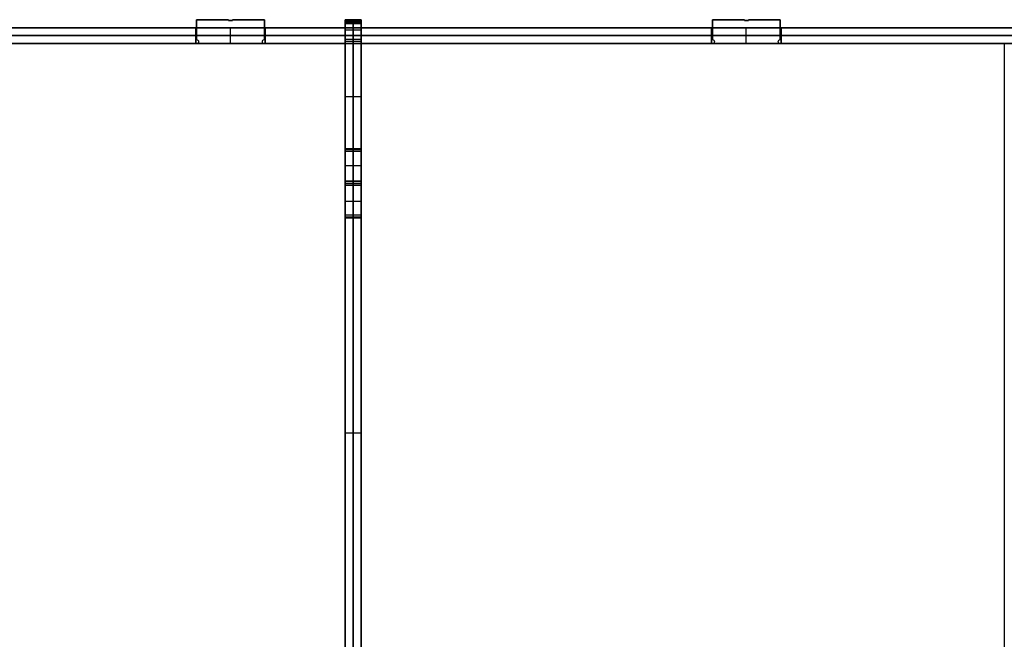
# Model space of a CAD drawing. Header units: millimetres. Extents: x -494 to 494, y -169 to 169.
# Tile 4 of 8: x -247 to 0, y 2 to 157. Entities that reach past the tile are written whole.
import ezdxf

# ---------------------------------------------------------------- set-up
doc = ezdxf.new("R2010")
doc.units = ezdxf.units.MM
doc.layers.add('Défaut', color=7, linetype='Continuous', true_color=0x000000)

msp = doc.modelspace()

# ---------------------------------------------------------------- linework, layer by layer
at = {"layer": 'Défaut'}
for p, q in [((-202.43, 157, 465.5), (-194.43, 157, 465.5)), ((-202.43, 152, 465.5), (-202.43, 157, 465.5)), ((-202.43, 157, 16.5), (-194.43, 157, 16.5)), ((-202.43, 152, 16.5), (-202.43, 157, 16.5)), ((-198.43, 157, 463.5), (-198.43, 157, 467.5)), ((-198.43, 157, 14.5), (-198.43, 157, 18.5)), ((-194.43, 157, 465.5), (-194.43, 156.8, 465.5)), ((-194.43, 157, 16.5), (-194.43, 156.8, 16.5)), ((-194.43, 156.9, 463.5), (-194.43, 156.9, 467.5)), ((-194.43, 156.9, 14.5), (-194.43, 156.9, 18.5)), ((-194.43, 156.8, 465.5), (-193.43, 156.8, 465.5)), ((-194.43, 156.8, 16.5), (-193.43, 156.8, 16.5)), ((-193.93, 156.8, 463.5), (-193.93, 156.8, 467.5)), ((-193.93, 156.8, 14.5), (-193.93, 156.8, 18.5)), ((-193.43, 157, 465.5), (-185.43, 157, 465.5)), ((-193.43, 156.8, 465.5), (-193.43, 157, 465.5)), ((-193.43, 157, 16.5), (-185.43, 157, 16.5)), ((-193.43, 156.8, 16.5), (-193.43, 157, 16.5)), ((-193.43, 156.9, 463.5), (-193.43, 156.9, 467.5)), ((-193.43, 156.9, 14.5), (-193.43, 156.9, 18.5)), ((-189.43, 157, 463.5), (-189.43, 157, 467.5)), ((-189.43, 157, 14.5), (-189.43, 157, 18.5)), ((-185.43, 157, 465.5), (-185.43, 152, 465.5)), ((-185.43, 157, 16.5), (-185.43, 152, 16.5)), ((-165.17, 157, 174), (-161.17, 157, 174)), ((-165.17, 157, 183), (-161.17, 157, 183)), ((-165.17, 157, 299), (-161.17, 157, 299)), ((-165.17, 157, 308), (-161.17, 157, 308)), ((-165.17, 156.75, 303), (-161.17, 156.75, 303)), ((-165.17, 156.75, 304), (-161.17, 156.75, 304)), ((-165.17, 156.5, 178), (-161.17, 156.5, 178)), ((-165.17, 156.5, 179), (-161.17, 156.5, 179)), ((-165.17, 156.5, 303.5), (-161.17, 156.5, 303.5)), ((-165.17, 156.01, 178.5), (-161.17, 156.01, 178.5)), ((-163.17, 157, 170), (-163.17, 152, 170)), ((-163.17, 157, 178), (-163.17, 157, 170)), ((-163.17, 156.01, 178), (-163.17, 157, 178)), ((-163.17, 157, 179), (-163.17, 156.01, 179)), ((-163.17, 157, 187), (-163.17, 157, 179)), ((-163.17, 152, 187), (-163.17, 157, 187)), ((-163.17, 157, 295), (-163.17, 152, 295)), ((-163.17, 157, 303), (-163.17, 157, 295)), ((-163.17, 156.5, 303), (-163.17, 157, 303)), ((-163.17, 157, 304), (-163.17, 156.5, 304)), ((-163.17, 157, 312), (-163.17, 157, 304)), ((-163.17, 152, 312), (-163.17, 157, 312)), ((-163.17, 156.5, 303), (-163.17, 156.5, 304)), ((-163.17, 156.01, 178), (-163.17, 156.01, 179)), ((-73.14, 157, 465.5), (-65.14, 157, 465.5)), ((-73.14, 152, 465.5), (-73.14, 157, 465.5)), ((-73.14, 157, 16.5), (-65.14, 157, 16.5)), ((-73.14, 152, 16.5), (-73.14, 157, 16.5)), ((-69.14, 157, 463.5), (-69.14, 157, 467.5)), ((-69.14, 157, 14.5), (-69.14, 157, 18.5)), ((-65.14, 157, 465.5), (-65.14, 156.8, 465.5)), ((-65.14, 157, 16.5), (-65.14, 156.8, 16.5)), ((-65.14, 156.9, 463.5), (-65.14, 156.9, 467.5)), ((-65.14, 156.9, 14.5), (-65.14, 156.9, 18.5)), ((-65.14, 156.8, 465.5), (-64.14, 156.8, 465.5)), ((-65.14, 156.8, 16.5), (-64.14, 156.8, 16.5)), ((-64.65, 156.8, 463.5), (-64.65, 156.8, 467.5)), ((-64.65, 156.8, 14.5), (-64.65, 156.8, 18.5)), ((-64.14, 157, 465.5), (-56.14, 157, 465.5)), ((-64.14, 156.8, 465.5), (-64.14, 157, 465.5)), ((-64.14, 157, 16.5), (-56.14, 157, 16.5)), ((-64.14, 156.8, 16.5), (-64.14, 157, 16.5)), ((-64.14, 156.9, 463.5), (-64.14, 156.9, 467.5)), ((-64.14, 156.9, 14.5), (-64.14, 156.9, 18.5)), ((-60.14, 157, 463.5), (-60.14, 157, 467.5)), ((-60.14, 157, 14.5), (-60.14, 157, 18.5)), ((-56.14, 157, 465.5), (-56.14, 152, 465.5)), ((-56.14, 157, 16.5), (-56.14, 152, 16.5)), ((-487.5, 155, 241), (487.5, 155, 241)), ((487.5, 153, 481.5), (-487.5, 153, 481.5)), ((-487.5, 153, 0.5), (487.5, 153, 0.5)), ((-202.63, 151, 16.5), (-202.63, 155, 16.5)), ((-202.63, 151, 465.5), (-202.63, 155, 465.5)), ((-202.63, 153, 14.5), (-185.23, 153, 14.5)), ((-202.63, 153, 18.5), (-202.63, 153, 14.5)), ((-185.23, 153, 18.5), (-202.63, 153, 18.5)), ((-185.23, 153, 467.5), (-202.63, 153, 467.5)), ((-202.63, 153, 463.5), (-185.23, 153, 463.5)), ((-202.63, 153, 467.5), (-202.63, 153, 463.5)), ((-202.43, 154.5, 463.5), (-202.43, 154.5, 467.5)), ((-202.43, 154.5, 14.5), (-202.43, 154.5, 18.5)), ((-193.93, 151, 14.5), (-193.93, 155, 14.5)), ((-193.93, 151, 18.5), (-193.93, 155, 18.5)), ((-193.93, 151, 467.5), (-193.93, 155, 467.5)), ((-193.93, 151, 463.5), (-193.93, 155, 463.5)), ((-185.43, 154.5, 463.5), (-185.43, 154.5, 467.5)), ((-185.43, 154.5, 14.5), (-185.43, 154.5, 18.5)), ((-185.23, 151, 16.5), (-185.23, 155, 16.5)), ((-185.23, 151, 465.5), (-185.23, 155, 465.5)), ((-185.23, 153, 14.5), (-185.23, 153, 18.5)), ((-185.23, 153, 463.5), (-185.23, 153, 467.5)), ((-165.17, 151, 303.5), (-165.17, 155, 303.5)), ((-165.17, 151, 178.5), (-165.17, 155, 178.5)), ((-165.17, 154.5, 170), (-161.17, 154.5, 170)), ((-165.17, 154.5, 187), (-161.17, 154.5, 187)), ((-165.17, 154.5, 295), (-161.17, 154.5, 295)), ((-165.17, 154.5, 312), (-161.17, 154.5, 312)), ((-165.17, 153, 312.2), (-161.17, 153, 312.2)), ((-165.17, 153, 294.8), (-165.17, 153, 312.2)), ((-161.17, 153, 294.8), (-165.17, 153, 294.8)), ((-165.17, 153, 187.2), (-161.17, 153, 187.2)), ((-165.17, 153, 169.8), (-165.17, 153, 187.2)), ((-161.17, 153, 169.8), (-165.17, 153, 169.8)), ((-163.17, 151, 312.2), (-163.17, 155, 312.2)), ((-163.17, 151, 294.8), (-163.17, 155, 294.8)), ((-163.17, 151, 187.2), (-163.17, 155, 187.2)), ((-163.17, 151, 169.8), (-163.17, 155, 169.8)), ((-161.17, 151, 303.5), (-161.17, 155, 303.5)), ((-161.17, 151, 178.5), (-161.17, 155, 178.5)), ((-161.17, 153, 312.2), (-161.17, 153, 294.8)), ((-161.17, 153, 187.2), (-161.17, 153, 169.8)), ((-73.35, 151, 16.5), (-73.35, 155, 16.5)), ((-73.35, 151, 465.5), (-73.35, 155, 465.5)), ((-73.35, 153, 14.5), (-55.95, 153, 14.5)), ((-73.35, 153, 18.5), (-73.35, 153, 14.5)), ((-55.95, 153, 18.5), (-73.35, 153, 18.5)), ((-55.95, 153, 467.5), (-73.35, 153, 467.5)), ((-73.35, 153, 463.5), (-55.95, 153, 463.5)), ((-73.35, 153, 467.5), (-73.35, 153, 463.5)), ((-73.14, 154.5, 463.5), (-73.14, 154.5, 467.5)), ((-73.14, 154.5, 14.5), (-73.14, 154.5, 18.5)), ((-64.65, 151, 14.5), (-64.65, 155, 14.5)), ((-64.65, 151, 18.5), (-64.65, 155, 18.5)), ((-64.65, 151, 467.5), (-64.65, 155, 467.5)), ((-64.65, 151, 463.5), (-64.65, 155, 463.5)), ((-56.14, 154.5, 463.5), (-56.14, 154.5, 467.5)), ((-56.14, 154.5, 14.5), (-56.14, 154.5, 18.5)), ((-55.95, 151, 16.5), (-55.95, 155, 16.5)), ((-55.95, 151, 465.5), (-55.95, 155, 465.5)), ((-55.95, 153, 14.5), (-55.95, 153, 18.5)), ((-55.95, 153, 463.5), (-55.95, 153, 467.5)), ((0, 155, 0.5), (0, 155, 481.5)), ((-487.5, 151, 241), (487.5, 151, 241)), ((-314.71, 151, 465.5), (-202.43, 151, 465.5)), ((-314.71, 151, 16.5), (-202.43, 151, 16.5)), ((-201.93, 151.5, 467.5), (-201.93, 151.5, 463.5)), ((-201.93, 151.5, 18.5), (-201.93, 151.5, 14.5)), ((-185.93, 151.5, 467.5), (-185.93, 151.5, 463.5)), ((-185.93, 151.5, 18.5), (-185.93, 151.5, 14.5)), ((-185.43, 151, 465.5), (-73.14, 151, 465.5)), ((-185.43, 151, 16.5), (-73.14, 151, 16.5)), ((-161.17, 151.5, 170.5), (-165.17, 151.5, 170.5)), ((-161.17, 151.5, 186.5), (-165.17, 151.5, 186.5)), ((-161.17, 151.5, 295.5), (-165.17, 151.5, 295.5)), ((-161.17, 151.5, 311.5), (-165.17, 151.5, 311.5)), ((-165.17, 151, 94.25), (-161.17, 151, 94.25)), ((-165.17, 151, 241), (-161.17, 151, 241)), ((-165.17, 151, 387.75), (-161.17, 151, 387.75)), ((-165.17, -149.5, 241.02), (-165.17, 151, 241.02)), ((-163.17, 151, 170), (-163.17, 151, 18.5)), ((-163.17, 151, 295), (-163.17, 151, 187)), ((-163.17, 151, 463.5), (-163.17, 151, 312)), ((-163.17, 124.5, 463.5), (-163.17, 151, 463.5)), ((-163.17, 151, 18.5), (-163.17, 124.5, 18.5)), ((-161.17, -149.5, 241.02), (-161.17, 151, 241.02)), ((-129.29, 151, 463.5), (-129.29, 151, 467.5)), ((-129.29, 151, 14.5), (-129.29, 151, 18.5)), ((-72.64, 151.5, 467.5), (-72.64, 151.5, 463.5)), ((-72.64, 151.5, 18.5), (-72.64, 151.5, 14.5)), ((-56.64, 151.5, 467.5), (-56.64, 151.5, 463.5)), ((-56.64, 151.5, 18.5), (-56.64, 151.5, 14.5)), ((-56.14, 151, 465.5), (56.14, 151, 465.5)), ((-56.14, 151, 16.5), (56.14, 151, 16.5)), ((0, 151, 467.5), (0, -169, 467.5)), ((0, 151, 463.5), (0, -169, 463.5)), ((0, 151, 463.5), (0, 151, 467.5)), ((0, 151, 0.5), (0, 151, 481.5)), ((0, 151, 18.5), (0, -169, 18.5)), ((0, 151, 14.5), (0, -169, 14.5)), ((0, 151, 14.5), (0, 151, 18.5)), ((-165.17, 137.75, 463.5), (-161.17, 137.75, 463.5)), ((-165.17, 137.75, 18.5), (-161.17, 137.75, 18.5)), ((-165.17, 107.3, 465.5), (-165.17, 124.7, 465.5)), ((-165.17, 124.7, 465.5), (-161.17, 124.7, 465.5)), ((-165.17, 107.3, 16.5), (-165.17, 124.7, 16.5)), ((-165.17, 124.7, 16.5), (-161.17, 124.7, 16.5)), ((-165.17, 124.5, 467), (-161.17, 124.5, 467)), ((-165.17, 124.5, 15), (-161.17, 124.5, 15)), ((-161.17, 124, 18), (-165.17, 124, 18)), ((-161.17, 124, 464), (-165.17, 124, 464)), ((-163.17, 124.7, 463.5), (-163.17, 124.7, 467.5)), ((-163.17, 124.7, 14.5), (-163.17, 124.7, 18.5)), ((-163.17, 124.5, 469.5), (-163.17, 124.5, 464.5)), ((-163.17, 116.5, 469.5), (-163.17, 124.5, 469.5)), ((-163.17, 124.5, 12.5), (-163.17, 116.5, 12.5)), ((-163.17, 124.5, 17.5), (-163.17, 124.5, 12.5)), ((-161.17, 124.7, 465.5), (-161.17, 107.3, 465.5)), ((-161.17, 124.7, 16.5), (-161.17, 107.3, 16.5)), ((-165.17, 120.5, 469.5), (-161.17, 120.5, 469.5)), ((-165.17, 120.5, 12.5), (-161.17, 120.5, 12.5)), ((-161.17, 116.5, 469.4), (-165.17, 116.5, 469.4)), ((-165.17, 116.5, 12.6), (-161.17, 116.5, 12.6)), ((-165.17, 116, 463.5), (-165.17, 116, 467.5)), ((-165.17, 116, 469.3), (-161.17, 116, 469.3)), ((-165.17, 116, 12.7), (-161.17, 116, 12.7)), ((-165.17, 116, 14.5), (-165.17, 116, 18.5)), ((-163.17, 116.5, 469.3), (-163.17, 116.5, 469.5)), ((-163.17, 115.5, 469.3), (-163.17, 116.5, 469.3)), ((-163.17, 116.5, 12.7), (-163.17, 115.5, 12.7)), ((-163.17, 116.5, 12.5), (-163.17, 116.5, 12.7)), ((-161.17, 116, 463.5), (-161.17, 116, 467.5)), ((-161.17, 116, 14.5), (-161.17, 116, 18.5)), ((-165.17, 115.5, 469.4), (-161.17, 115.5, 469.4)), ((-165.17, 115.5, 12.6), (-161.17, 115.5, 12.6)), ((-163.17, 115.5, 469.3), (-163.17, 115.5, 469.5)), ((-163.17, 107.5, 469.5), (-163.17, 115.5, 469.5)), ((-163.17, 115.5, 12.5), (-163.17, 107.5, 12.5)), ((-163.17, 115.5, 12.5), (-163.17, 115.5, 12.7)), ((-165.17, 111.5, 469.5), (-161.17, 111.5, 469.5)), ((-165.17, 111.5, 12.5), (-161.17, 111.5, 12.5)), ((-161.17, 108, 464), (-165.17, 108, 464)), ((-161.17, 108, 18), (-165.17, 108, 18)), ((-165.17, 107.5, 467), (-161.17, 107.5, 467)), ((-165.17, 107.5, 15), (-161.17, 107.5, 15)), ((-161.17, 107.3, 465.5), (-165.17, 107.3, 465.5)), ((-161.17, 107.3, 16.5), (-165.17, 107.3, 16.5)), ((-163.17, 107.5, 464.5), (-163.17, 107.5, 469.5)), ((-163.17, -0.5, 463.5), (-163.17, 107.5, 463.5)), ((-163.17, 107.5, 18.5), (-163.17, -0.5, 18.5)), ((-163.17, 107.5, 12.5), (-163.17, 107.5, 17.5)), ((-163.17, 107.3, 463.5), (-163.17, 107.3, 467.5)), ((-163.17, 107.3, 14.5), (-163.17, 107.3, 18.5)), ((-165.17, 53.5, 463.5), (-161.17, 53.5, 463.5)), ((-165.17, 53.5, 18.5), (-161.17, 53.5, 18.5)), ((-165.17, 3.75, 18.5), (-165.17, 3.75, 463.5)), ((-161.17, 3.75, 18.5), (-161.17, 3.75, 463.5))]:
    msp.add_line(p, q, dxfattribs=at)
at = {"layer": 'Défaut', "extrusion": (0, 0, -1)}
for centre, start, end in [((202.43, 151.5, -463.5), 90, 270), ((202.43, 151.5, -467.5), 90, 270), ((202.43, 151.5, -465.5), 90, 270), ((202.43, 151.5, -14.5), 90, 270), ((202.43, 151.5, -18.5), 90, 270), ((202.43, 151.5, -16.5), 90, 270), ((185.43, 151.5, -463.5), 270, 90), ((185.43, 151.5, -467.5), 270, 90), ((185.43, 151.5, -465.5), 270, 90), ((185.43, 151.5, -14.5), 270, 90), ((185.43, 151.5, -18.5), 270, 90), ((185.43, 151.5, -16.5), 270, 90), ((73.14, 151.5, -463.5), 90, 270), ((73.14, 151.5, -467.5), 90, 270), ((73.14, 151.5, -465.5), 90, 270), ((73.14, 151.5, -14.5), 90, 270), ((73.14, 151.5, -18.5), 90, 270), ((73.14, 151.5, -16.5), 90, 270), ((56.14, 151.5, -463.5), 270, 90), ((56.14, 151.5, -467.5), 270, 90), ((56.14, 151.5, -465.5), 270, 90), ((56.14, 151.5, -14.5), 270, 90), ((56.14, 151.5, -18.5), 270, 90), ((56.14, 151.5, -16.5), 270, 90)]:
    msp.add_arc(centre, 0.5, start, end, dxfattribs=at)
at = {"layer": 'Défaut', "extrusion": (1, 0, 0)}
for centre, start, end in [((151.5, 170, -165.17), 0, 180), ((151.5, 187, -165.17), 180, 0), ((151.5, 295, -165.17), 0, 180), ((151.5, 312, -165.17), 180, 0), ((124.5, 18, -165.17), 90, 270), ((124.5, 464, -165.17), 90, 270), ((107.5, 464, -165.17), 270, 90), ((107.5, 18, -165.17), 270, 90)]:
    msp.add_arc(centre, 0.5, start, end, dxfattribs=at)
at = {"layer": 'Défaut', "extrusion": (-1, 0, 0)}
for centre, start, end in [((-151.5, 170, 163.17), 0, 180), ((-151.5, 187, 163.17), 180, 0), ((-151.5, 295, 163.17), 0, 180), ((-151.5, 312, 163.17), 180, 0), ((-151.5, 170, 161.17), 0, 180), ((-151.5, 187, 161.17), 180, 0), ((-151.5, 295, 161.17), 0, 180), ((-151.5, 312, 161.17), 180, 0), ((-124.5, 18, 163.17), 270, 90), ((-124.5, 464, 163.17), 270, 90), ((-124.5, 18, 161.17), 270, 90), ((-124.5, 464, 161.17), 270, 90), ((-107.5, 464, 163.17), 90, 270), ((-107.5, 18, 163.17), 90, 270), ((-107.5, 464, 161.17), 90, 270), ((-107.5, 18, 161.17), 90, 270)]:
    msp.add_arc(centre, 0.5, start, end, dxfattribs=at)
at = {"layer": 'Défaut'}
for points in [[(-194.43, 157, 467.5), (-198.43, 157, 467.5), (-202.43, 157, 467.5)], [(-202.43, 157, 467.5), (-202.43, 154.5, 467.5), (-202.43, 152, 467.5)], [(-202.43, 157, 463.5), (-202.43, 154.5, 463.5), (-202.43, 152, 463.5)], [(-194.43, 157, 463.5), (-198.43, 157, 463.5), (-202.43, 157, 463.5)], [(-202.43, 157, 467.5), (-202.43, 157, 465.5), (-202.43, 157, 463.5)], [(-194.43, 157, 18.5), (-198.43, 157, 18.5), (-202.43, 157, 18.5)], [(-202.43, 157, 18.5), (-202.43, 154.5, 18.5), (-202.43, 152, 18.5)], [(-202.43, 157, 14.5), (-202.43, 154.5, 14.5), (-202.43, 152, 14.5)], [(-194.43, 157, 14.5), (-198.43, 157, 14.5), (-202.43, 157, 14.5)], [(-202.43, 157, 18.5), (-202.43, 157, 16.5), (-202.43, 157, 14.5)], [(-194.43, 156.8, 467.5), (-194.43, 156.9, 467.5), (-194.43, 157, 467.5)], [(-194.43, 156.8, 463.5), (-194.43, 156.9, 463.5), (-194.43, 157, 463.5)], [(-194.43, 157, 467.5), (-194.43, 157, 465.5), (-194.43, 157, 463.5)], [(-194.43, 156.8, 18.5), (-194.43, 156.9, 18.5), (-194.43, 157, 18.5)], [(-194.43, 156.8, 14.5), (-194.43, 156.9, 14.5), (-194.43, 157, 14.5)], [(-194.43, 157, 18.5), (-194.43, 157, 16.5), (-194.43, 157, 14.5)], [(-193.43, 156.8, 467.5), (-193.93, 156.8, 467.5), (-194.43, 156.8, 467.5)], [(-193.43, 156.8, 463.5), (-193.93, 156.8, 463.5), (-194.43, 156.8, 463.5)], [(-194.43, 156.8, 467.5), (-194.43, 156.8, 465.5), (-194.43, 156.8, 463.5)], [(-193.43, 156.8, 18.5), (-193.93, 156.8, 18.5), (-194.43, 156.8, 18.5)], [(-193.43, 156.8, 14.5), (-193.93, 156.8, 14.5), (-194.43, 156.8, 14.5)], [(-194.43, 156.8, 18.5), (-194.43, 156.8, 16.5), (-194.43, 156.8, 14.5)], [(-185.43, 157, 467.5), (-189.43, 157, 467.5), (-193.43, 157, 467.5)], [(-193.43, 157, 467.5), (-193.43, 156.9, 467.5), (-193.43, 156.8, 467.5)], [(-193.43, 157, 463.5), (-193.43, 156.9, 463.5), (-193.43, 156.8, 463.5)], [(-185.43, 157, 463.5), (-189.43, 157, 463.5), (-193.43, 157, 463.5)], [(-193.43, 157, 467.5), (-193.43, 157, 465.5), (-193.43, 157, 463.5)], [(-185.43, 157, 18.5), (-189.43, 157, 18.5), (-193.43, 157, 18.5)], [(-193.43, 157, 18.5), (-193.43, 156.9, 18.5), (-193.43, 156.8, 18.5)], [(-193.43, 157, 14.5), (-193.43, 156.9, 14.5), (-193.43, 156.8, 14.5)], [(-185.43, 157, 14.5), (-189.43, 157, 14.5), (-193.43, 157, 14.5)], [(-193.43, 157, 18.5), (-193.43, 157, 16.5), (-193.43, 157, 14.5)], [(-193.43, 156.8, 467.5), (-193.43, 156.8, 465.5), (-193.43, 156.8, 463.5)], [(-193.43, 156.8, 18.5), (-193.43, 156.8, 16.5), (-193.43, 156.8, 14.5)], [(-185.43, 152, 467.5), (-185.43, 154.5, 467.5), (-185.43, 157, 467.5)], [(-185.43, 152, 463.5), (-185.43, 154.5, 463.5), (-185.43, 157, 463.5)], [(-185.43, 157, 467.5), (-185.43, 157, 465.5), (-185.43, 157, 463.5)], [(-185.43, 152, 18.5), (-185.43, 154.5, 18.5), (-185.43, 157, 18.5)], [(-185.43, 152, 14.5), (-185.43, 154.5, 14.5), (-185.43, 157, 14.5)], [(-185.43, 157, 18.5), (-185.43, 157, 16.5), (-185.43, 157, 14.5)], [(-165.17, 157, 170), (-165.17, 154.5, 170), (-165.17, 152, 170)], [(-161.17, 157, 170), (-163.17, 157, 170), (-165.17, 157, 170)], [(-165.17, 157, 178), (-165.17, 157, 174), (-165.17, 157, 170)], [(-161.17, 157, 178), (-163.17, 157, 178), (-165.17, 157, 178)], [(-165.17, 156.01, 178), (-165.17, 156.5, 178), (-165.17, 157, 178)], [(-165.17, 157, 179), (-165.17, 156.5, 179), (-165.17, 156.01, 179)], [(-161.17, 157, 179), (-163.17, 157, 179), (-165.17, 157, 179)], [(-165.17, 157, 187), (-165.17, 157, 183), (-165.17, 157, 179)], [(-161.17, 157, 187), (-163.17, 157, 187), (-165.17, 157, 187)], [(-165.17, 152, 187), (-165.17, 154.5, 187), (-165.17, 157, 187)], [(-165.17, 157, 295), (-165.17, 154.5, 295), (-165.17, 152, 295)], [(-161.17, 157, 295), (-163.17, 157, 295), (-165.17, 157, 295)], [(-165.17, 157, 303), (-165.17, 157, 299), (-165.17, 157, 295)], [(-161.17, 157, 303), (-163.17, 157, 303), (-165.17, 157, 303)], [(-165.17, 156.5, 303), (-165.17, 156.75, 303), (-165.17, 157, 303)], [(-165.17, 157, 304), (-165.17, 156.75, 304), (-165.17, 156.5, 304)], [(-161.17, 157, 304), (-163.17, 157, 304), (-165.17, 157, 304)], [(-165.17, 157, 312), (-165.17, 157, 308), (-165.17, 157, 304)], [(-161.17, 157, 312), (-163.17, 157, 312), (-165.17, 157, 312)], [(-165.17, 152, 312), (-165.17, 154.5, 312), (-165.17, 157, 312)], [(-161.17, 156.5, 303), (-163.17, 156.5, 303), (-165.17, 156.5, 303)], [(-165.17, 156.5, 304), (-165.17, 156.5, 303.5), (-165.17, 156.5, 303)], [(-161.17, 156.5, 304), (-163.17, 156.5, 304), (-165.17, 156.5, 304)], [(-161.17, 156.01, 178), (-163.17, 156.01, 178), (-165.17, 156.01, 178)], [(-165.17, 156.01, 179), (-165.17, 156.01, 178.5), (-165.17, 156.01, 178)], [(-161.17, 156.01, 179), (-163.17, 156.01, 179), (-165.17, 156.01, 179)], [(-161.17, 152, 170), (-161.17, 154.5, 170), (-161.17, 157, 170)], [(-161.17, 157, 170), (-161.17, 157, 174), (-161.17, 157, 178)], [(-161.17, 157, 178), (-161.17, 156.5, 178), (-161.17, 156.01, 178)], [(-161.17, 156.01, 179), (-161.17, 156.5, 179), (-161.17, 157, 179)], [(-161.17, 157, 179), (-161.17, 157, 183), (-161.17, 157, 187)], [(-161.17, 157, 187), (-161.17, 154.5, 187), (-161.17, 152, 187)], [(-161.17, 152, 295), (-161.17, 154.5, 295), (-161.17, 157, 295)], [(-161.17, 157, 295), (-161.17, 157, 299), (-161.17, 157, 303)], [(-161.17, 157, 303), (-161.17, 156.75, 303), (-161.17, 156.5, 303)], [(-161.17, 156.5, 304), (-161.17, 156.75, 304), (-161.17, 157, 304)], [(-161.17, 157, 304), (-161.17, 157, 308), (-161.17, 157, 312)], [(-161.17, 157, 312), (-161.17, 154.5, 312), (-161.17, 152, 312)], [(-161.17, 156.5, 303), (-161.17, 156.5, 303.5), (-161.17, 156.5, 304)], [(-161.17, 156.01, 178), (-161.17, 156.01, 178.5), (-161.17, 156.01, 179)], [(-65.14, 157, 467.5), (-69.14, 157, 467.5), (-73.14, 157, 467.5)], [(-73.14, 157, 467.5), (-73.14, 154.5, 467.5), (-73.14, 152, 467.5)], [(-73.14, 157, 463.5), (-73.14, 154.5, 463.5), (-73.14, 152, 463.5)], [(-65.14, 157, 463.5), (-69.14, 157, 463.5), (-73.14, 157, 463.5)], [(-73.14, 157, 467.5), (-73.14, 157, 465.5), (-73.14, 157, 463.5)], [(-65.14, 157, 18.5), (-69.14, 157, 18.5), (-73.14, 157, 18.5)], [(-73.14, 157, 18.5), (-73.14, 154.5, 18.5), (-73.14, 152, 18.5)], [(-73.14, 157, 14.5), (-73.14, 154.5, 14.5), (-73.14, 152, 14.5)], [(-65.14, 157, 14.5), (-69.14, 157, 14.5), (-73.14, 157, 14.5)], [(-73.14, 157, 18.5), (-73.14, 157, 16.5), (-73.14, 157, 14.5)], [(-65.14, 156.8, 467.5), (-65.14, 156.9, 467.5), (-65.14, 157, 467.5)], [(-65.14, 156.8, 463.5), (-65.14, 156.9, 463.5), (-65.14, 157, 463.5)], [(-65.14, 157, 467.5), (-65.14, 157, 465.5), (-65.14, 157, 463.5)], [(-65.14, 156.8, 18.5), (-65.14, 156.9, 18.5), (-65.14, 157, 18.5)], [(-65.14, 156.8, 14.5), (-65.14, 156.9, 14.5), (-65.14, 157, 14.5)], [(-65.14, 157, 18.5), (-65.14, 157, 16.5), (-65.14, 157, 14.5)], [(-64.14, 156.8, 467.5), (-64.65, 156.8, 467.5), (-65.14, 156.8, 467.5)], [(-64.14, 156.8, 463.5), (-64.65, 156.8, 463.5), (-65.14, 156.8, 463.5)], [(-65.14, 156.8, 467.5), (-65.14, 156.8, 465.5), (-65.14, 156.8, 463.5)], [(-64.14, 156.8, 18.5), (-64.65, 156.8, 18.5), (-65.14, 156.8, 18.5)], [(-64.14, 156.8, 14.5), (-64.65, 156.8, 14.5), (-65.14, 156.8, 14.5)], [(-65.14, 156.8, 18.5), (-65.14, 156.8, 16.5), (-65.14, 156.8, 14.5)], [(-56.14, 157, 467.5), (-60.14, 157, 467.5), (-64.14, 157, 467.5)], [(-64.14, 157, 467.5), (-64.14, 156.9, 467.5), (-64.14, 156.8, 467.5)], [(-64.14, 157, 463.5), (-64.14, 156.9, 463.5), (-64.14, 156.8, 463.5)], [(-56.14, 157, 463.5), (-60.14, 157, 463.5), (-64.14, 157, 463.5)], [(-64.14, 157, 467.5), (-64.14, 157, 465.5), (-64.14, 157, 463.5)], [(-56.14, 157, 18.5), (-60.14, 157, 18.5), (-64.14, 157, 18.5)], [(-64.14, 157, 18.5), (-64.14, 156.9, 18.5), (-64.14, 156.8, 18.5)], [(-64.14, 157, 14.5), (-64.14, 156.9, 14.5), (-64.14, 156.8, 14.5)], [(-56.14, 157, 14.5), (-60.14, 157, 14.5), (-64.14, 157, 14.5)], [(-64.14, 157, 18.5), (-64.14, 157, 16.5), (-64.14, 157, 14.5)], [(-64.14, 156.8, 467.5), (-64.14, 156.8, 465.5), (-64.14, 156.8, 463.5)], [(-64.14, 156.8, 18.5), (-64.14, 156.8, 16.5), (-64.14, 156.8, 14.5)], [(-56.14, 152, 467.5), (-56.14, 154.5, 467.5), (-56.14, 157, 467.5)], [(-56.14, 152, 463.5), (-56.14, 154.5, 463.5), (-56.14, 157, 463.5)], [(-56.14, 157, 467.5), (-56.14, 157, 465.5), (-56.14, 157, 463.5)], [(-56.14, 152, 18.5), (-56.14, 154.5, 18.5), (-56.14, 157, 18.5)], [(-56.14, 152, 14.5), (-56.14, 154.5, 14.5), (-56.14, 157, 14.5)], [(-56.14, 157, 18.5), (-56.14, 157, 16.5), (-56.14, 157, 14.5)], [(-487.5, 155, 481.5), (0, 155, 481.5), (487.5, 155, 481.5)], [(487.5, 155, 0.5), (0, 155, 0.5), (-487.5, 155, 0.5)], [(-202.63, 155, 14.5), (-193.93, 155, 14.5), (-185.23, 155, 14.5)], [(-185.23, 155, 18.5), (-193.93, 155, 18.5), (-202.63, 155, 18.5)], [(-202.63, 155, 18.5), (-202.63, 155, 16.5), (-202.63, 155, 14.5)], [(-185.23, 155, 467.5), (-193.93, 155, 467.5), (-202.63, 155, 467.5)], [(-202.63, 155, 467.5), (-202.63, 155, 465.5), (-202.63, 155, 463.5)], [(-202.63, 155, 463.5), (-193.93, 155, 463.5), (-185.23, 155, 463.5)], [(-202.63, 155, 14.5), (-202.63, 153, 14.5), (-202.63, 151, 14.5)], [(-202.63, 155, 18.5), (-202.63, 153, 18.5), (-202.63, 151, 18.5)], [(-202.63, 151, 467.5), (-202.63, 153, 467.5), (-202.63, 155, 467.5)], [(-202.63, 155, 463.5), (-202.63, 153, 463.5), (-202.63, 151, 463.5)], [(-185.23, 155, 14.5), (-185.23, 155, 16.5), (-185.23, 155, 18.5)], [(-185.23, 155, 463.5), (-185.23, 155, 465.5), (-185.23, 155, 467.5)], [(-185.23, 151, 18.5), (-185.23, 153, 18.5), (-185.23, 155, 18.5)], [(-185.23, 155, 14.5), (-185.23, 153, 14.5), (-185.23, 151, 14.5)], [(-185.23, 155, 467.5), (-185.23, 153, 467.5), (-185.23, 151, 467.5)], [(-185.23, 155, 463.5), (-185.23, 153, 463.5), (-185.23, 151, 463.5)], [(-161.17, 155, 187.2), (-163.17, 155, 187.2), (-165.17, 155, 187.2)], [(-165.17, 155, 187.2), (-165.17, 155, 178.5), (-165.17, 155, 169.8)], [(-165.17, 155, 169.8), (-163.17, 155, 169.8), (-161.17, 155, 169.8)], [(-161.17, 155, 312.2), (-163.17, 155, 312.2), (-165.17, 155, 312.2)], [(-165.17, 155, 312.2), (-165.17, 155, 303.5), (-165.17, 155, 294.8)], [(-165.17, 155, 294.8), (-163.17, 155, 294.8), (-161.17, 155, 294.8)], [(-165.17, 155, 312.2), (-165.17, 153, 312.2), (-165.17, 151, 312.2)], [(-165.17, 155, 294.8), (-165.17, 153, 294.8), (-165.17, 151, 294.8)], [(-165.17, 155, 187.2), (-165.17, 153, 187.2), (-165.17, 151, 187.2)], [(-165.17, 155, 169.8), (-165.17, 153, 169.8), (-165.17, 151, 169.8)], [(-161.17, 155, 169.8), (-161.17, 155, 178.5), (-161.17, 155, 187.2)], [(-161.17, 155, 294.8), (-161.17, 155, 303.5), (-161.17, 155, 312.2)], [(-161.17, 151, 294.8), (-161.17, 153, 294.8), (-161.17, 155, 294.8)], [(-161.17, 155, 312.2), (-161.17, 153, 312.2), (-161.17, 151, 312.2)], [(-161.17, 151, 169.8), (-161.17, 153, 169.8), (-161.17, 155, 169.8)], [(-161.17, 155, 187.2), (-161.17, 153, 187.2), (-161.17, 151, 187.2)], [(-73.35, 155, 14.5), (-64.65, 155, 14.5), (-55.95, 155, 14.5)], [(-55.95, 155, 18.5), (-64.65, 155, 18.5), (-73.35, 155, 18.5)], [(-73.35, 155, 18.5), (-73.35, 155, 16.5), (-73.35, 155, 14.5)], [(-55.95, 155, 467.5), (-64.65, 155, 467.5), (-73.35, 155, 467.5)], [(-73.35, 155, 467.5), (-73.35, 155, 465.5), (-73.35, 155, 463.5)], [(-73.35, 155, 463.5), (-64.65, 155, 463.5), (-55.95, 155, 463.5)], [(-73.35, 155, 14.5), (-73.35, 153, 14.5), (-73.35, 151, 14.5)], [(-73.35, 155, 18.5), (-73.35, 153, 18.5), (-73.35, 151, 18.5)], [(-73.35, 151, 467.5), (-73.35, 153, 467.5), (-73.35, 155, 467.5)], [(-73.35, 155, 463.5), (-73.35, 153, 463.5), (-73.35, 151, 463.5)], [(-55.95, 155, 14.5), (-55.95, 155, 16.5), (-55.95, 155, 18.5)], [(-55.95, 155, 463.5), (-55.95, 155, 465.5), (-55.95, 155, 467.5)], [(-55.95, 151, 18.5), (-55.95, 153, 18.5), (-55.95, 155, 18.5)], [(-55.95, 155, 14.5), (-55.95, 153, 14.5), (-55.95, 151, 14.5)], [(-55.95, 155, 467.5), (-55.95, 153, 467.5), (-55.95, 151, 467.5)], [(-55.95, 155, 463.5), (-55.95, 153, 463.5), (-55.95, 151, 463.5)], [(487.5, 151, 0.5), (0, 151, 0.5), (-487.5, 151, 0.5)], [(-487.5, 151, 481.5), (0, 151, 481.5), (487.5, 151, 481.5)], [(-202.43, 151, 467.5), (-258.57, 151, 467.5), (-314.71, 151, 467.5)], [(-202.43, 151, 463.5), (-258.57, 151, 463.5), (-314.71, 151, 463.5)], [(-202.43, 151, 18.5), (-258.57, 151, 18.5), (-314.71, 151, 18.5)], [(-202.43, 151, 14.5), (-258.57, 151, 14.5), (-314.71, 151, 14.5)], [(-202.63, 151, 14.5), (-193.93, 151, 14.5), (-185.23, 151, 14.5)], [(-202.63, 151, 18.5), (-202.63, 151, 16.5), (-202.63, 151, 14.5)], [(-185.23, 151, 18.5), (-193.93, 151, 18.5), (-202.63, 151, 18.5)], [(-185.23, 151, 467.5), (-193.93, 151, 467.5), (-202.63, 151, 467.5)], [(-202.63, 151, 463.5), (-193.93, 151, 463.5), (-185.23, 151, 463.5)], [(-202.63, 151, 467.5), (-202.63, 151, 465.5), (-202.63, 151, 463.5)], [(-202.43, 152, 467.5), (-202.43, 152, 465.5), (-202.43, 152, 463.5)], [(-202.43, 152, 18.5), (-202.43, 152, 16.5), (-202.43, 152, 14.5)], [(-202.43, 151, 467.5), (-202.43, 151, 465.5), (-202.43, 151, 463.5)], [(-202.43, 151, 18.5), (-202.43, 151, 16.5), (-202.43, 151, 14.5)], [(-185.43, 152, 467.5), (-185.43, 152, 465.5), (-185.43, 152, 463.5)], [(-185.43, 152, 18.5), (-185.43, 152, 16.5), (-185.43, 152, 14.5)], [(-73.14, 151, 467.5), (-129.29, 151, 467.5), (-185.43, 151, 467.5)], [(-73.14, 151, 463.5), (-129.29, 151, 463.5), (-185.43, 151, 463.5)], [(-185.43, 151, 467.5), (-185.43, 151, 465.5), (-185.43, 151, 463.5)], [(-73.14, 151, 18.5), (-129.29, 151, 18.5), (-185.43, 151, 18.5)], [(-73.14, 151, 14.5), (-129.29, 151, 14.5), (-185.43, 151, 14.5)], [(-185.43, 151, 18.5), (-185.43, 151, 16.5), (-185.43, 151, 14.5)], [(-185.23, 151, 14.5), (-185.23, 151, 16.5), (-185.23, 151, 18.5)], [(-185.23, 151, 463.5), (-185.23, 151, 465.5), (-185.23, 151, 467.5)], [(-161.17, 152, 170), (-163.17, 152, 170), (-165.17, 152, 170)], [(-161.17, 152, 187), (-163.17, 152, 187), (-165.17, 152, 187)], [(-161.17, 152, 295), (-163.17, 152, 295), (-165.17, 152, 295)], [(-161.17, 152, 312), (-163.17, 152, 312), (-165.17, 152, 312)], [(-165.17, 151, 170), (-165.17, 151, 94.25), (-165.17, 151, 18.5)], [(-161.17, 151, 170), (-163.17, 151, 170), (-165.17, 151, 170)], [(-165.17, 151, 18.5), (-163.17, 151, 18.5), (-161.17, 151, 18.5)], [(-161.17, 151, 187), (-163.17, 151, 187), (-165.17, 151, 187)], [(-165.17, 151, 295), (-165.17, 151, 241), (-165.17, 151, 187)], [(-161.17, 151, 295), (-163.17, 151, 295), (-165.17, 151, 295)], [(-161.17, 151, 312), (-163.17, 151, 312), (-165.17, 151, 312)], [(-165.17, 151, 463.5), (-165.17, 151, 387.75), (-165.17, 151, 312)], [(-161.17, 151, 463.5), (-163.17, 151, 463.5), (-165.17, 151, 463.5)], [(-165.17, 124.5, 463.5), (-165.17, 137.75, 463.5), (-165.17, 151, 463.5)], [(-165.17, 151, 18.5), (-165.17, 137.75, 18.5), (-165.17, 124.5, 18.5)], [(-161.17, 151, 187.2), (-163.17, 151, 187.2), (-165.17, 151, 187.2)], [(-165.17, 151, 169.8), (-163.17, 151, 169.8), (-161.17, 151, 169.8)], [(-165.17, 151, 187.2), (-165.17, 151, 178.5), (-165.17, 151, 169.8)], [(-161.17, 151, 312.2), (-163.17, 151, 312.2), (-165.17, 151, 312.2)], [(-165.17, 151, 294.8), (-163.17, 151, 294.8), (-161.17, 151, 294.8)], [(-165.17, 151, 312.2), (-165.17, 151, 303.5), (-165.17, 151, 294.8)], [(-161.17, 151, 18.5), (-161.17, 151, 94.25), (-161.17, 151, 170)], [(-161.17, 151, 187), (-161.17, 151, 241), (-161.17, 151, 295)], [(-161.17, 151, 312), (-161.17, 151, 387.75), (-161.17, 151, 463.5)], [(-161.17, 151, 463.5), (-161.17, 137.75, 463.5), (-161.17, 124.5, 463.5)], [(-161.17, 124.5, 18.5), (-161.17, 137.75, 18.5), (-161.17, 151, 18.5)], [(-161.17, 151, 169.8), (-161.17, 151, 178.5), (-161.17, 151, 187.2)], [(-161.17, 151, 294.8), (-161.17, 151, 303.5), (-161.17, 151, 312.2)], [(-55.95, 151, 467.5), (-64.65, 151, 467.5), (-73.35, 151, 467.5)], [(-73.35, 151, 463.5), (-64.65, 151, 463.5), (-55.95, 151, 463.5)], [(-73.35, 151, 467.5), (-73.35, 151, 465.5), (-73.35, 151, 463.5)], [(-73.35, 151, 14.5), (-64.65, 151, 14.5), (-55.95, 151, 14.5)], [(-73.35, 151, 18.5), (-73.35, 151, 16.5), (-73.35, 151, 14.5)], [(-55.95, 151, 18.5), (-64.65, 151, 18.5), (-73.35, 151, 18.5)], [(-73.14, 152, 467.5), (-73.14, 152, 465.5), (-73.14, 152, 463.5)], [(-73.14, 152, 18.5), (-73.14, 152, 16.5), (-73.14, 152, 14.5)], [(-73.14, 151, 467.5), (-73.14, 151, 465.5), (-73.14, 151, 463.5)], [(-73.14, 151, 18.5), (-73.14, 151, 16.5), (-73.14, 151, 14.5)], [(-56.14, 152, 467.5), (-56.14, 152, 465.5), (-56.14, 152, 463.5)], [(-56.14, 152, 18.5), (-56.14, 152, 16.5), (-56.14, 152, 14.5)], [(56.14, 151, 467.5), (0, 151, 467.5), (-56.14, 151, 467.5)], [(56.14, 151, 463.5), (0, 151, 463.5), (-56.14, 151, 463.5)], [(-56.14, 151, 467.5), (-56.14, 151, 465.5), (-56.14, 151, 463.5)], [(56.14, 151, 18.5), (0, 151, 18.5), (-56.14, 151, 18.5)], [(56.14, 151, 14.5), (0, 151, 14.5), (-56.14, 151, 14.5)], [(-56.14, 151, 18.5), (-56.14, 151, 16.5), (-56.14, 151, 14.5)], [(-55.95, 151, 463.5), (-55.95, 151, 465.5), (-55.95, 151, 467.5)], [(-55.95, 151, 14.5), (-55.95, 151, 16.5), (-55.95, 151, 18.5)], [(-165.17, 107.3, 467.5), (-165.17, 116, 467.5), (-165.17, 124.7, 467.5)], [(-165.17, 124.7, 467.5), (-163.17, 124.7, 467.5), (-161.17, 124.7, 467.5)], [(-165.17, 107.3, 463.5), (-165.17, 116, 463.5), (-165.17, 124.7, 463.5)], [(-165.17, 124.7, 463.5), (-163.17, 124.7, 463.5), (-161.17, 124.7, 463.5)], [(-165.17, 124.7, 463.5), (-165.17, 124.7, 465.5), (-165.17, 124.7, 467.5)], [(-165.17, 107.3, 18.5), (-165.17, 116, 18.5), (-165.17, 124.7, 18.5)], [(-165.17, 124.7, 18.5), (-163.17, 124.7, 18.5), (-161.17, 124.7, 18.5)], [(-165.17, 107.3, 14.5), (-165.17, 116, 14.5), (-165.17, 124.7, 14.5)], [(-165.17, 124.7, 14.5), (-163.17, 124.7, 14.5), (-161.17, 124.7, 14.5)], [(-165.17, 124.7, 14.5), (-165.17, 124.7, 16.5), (-165.17, 124.7, 18.5)], [(-165.17, 124.5, 17.5), (-163.17, 124.5, 17.5), (-161.17, 124.5, 17.5)], [(-161.17, 124.5, 18.5), (-163.17, 124.5, 18.5), (-165.17, 124.5, 18.5)], [(-165.17, 124.5, 463.5), (-163.17, 124.5, 463.5), (-161.17, 124.5, 463.5)], [(-161.17, 124.5, 464.5), (-163.17, 124.5, 464.5), (-165.17, 124.5, 464.5)], [(-165.17, 124.5, 469.5), (-165.17, 124.5, 467), (-165.17, 124.5, 464.5)], [(-161.17, 124.5, 469.5), (-163.17, 124.5, 469.5), (-165.17, 124.5, 469.5)], [(-165.17, 116.5, 469.5), (-165.17, 120.5, 469.5), (-165.17, 124.5, 469.5)], [(-165.17, 124.5, 12.5), (-165.17, 120.5, 12.5), (-165.17, 116.5, 12.5)], [(-161.17, 124.5, 12.5), (-163.17, 124.5, 12.5), (-165.17, 124.5, 12.5)], [(-165.17, 124.5, 17.5), (-165.17, 124.5, 15), (-165.17, 124.5, 12.5)], [(-161.17, 124.7, 467.5), (-161.17, 116, 467.5), (-161.17, 107.3, 467.5)], [(-161.17, 124.7, 463.5), (-161.17, 116, 463.5), (-161.17, 107.3, 463.5)], [(-161.17, 124.7, 467.5), (-161.17, 124.7, 465.5), (-161.17, 124.7, 463.5)], [(-161.17, 124.7, 18.5), (-161.17, 116, 18.5), (-161.17, 107.3, 18.5)], [(-161.17, 124.7, 14.5), (-161.17, 116, 14.5), (-161.17, 107.3, 14.5)], [(-161.17, 124.7, 18.5), (-161.17, 124.7, 16.5), (-161.17, 124.7, 14.5)], [(-161.17, 124.5, 464.5), (-161.17, 124.5, 467), (-161.17, 124.5, 469.5)], [(-161.17, 124.5, 469.5), (-161.17, 120.5, 469.5), (-161.17, 116.5, 469.5)], [(-161.17, 116.5, 12.5), (-161.17, 120.5, 12.5), (-161.17, 124.5, 12.5)], [(-161.17, 124.5, 12.5), (-161.17, 124.5, 15), (-161.17, 124.5, 17.5)], [(-161.17, 116.5, 469.5), (-163.17, 116.5, 469.5), (-165.17, 116.5, 469.5)], [(-165.17, 116.5, 469.3), (-165.17, 116.5, 469.4), (-165.17, 116.5, 469.5)], [(-161.17, 116.5, 469.3), (-163.17, 116.5, 469.3), (-165.17, 116.5, 469.3)], [(-165.17, 115.5, 469.3), (-165.17, 116, 469.3), (-165.17, 116.5, 469.3)], [(-165.17, 116.5, 12.7), (-165.17, 116, 12.7), (-165.17, 115.5, 12.7)], [(-161.17, 116.5, 12.7), (-163.17, 116.5, 12.7), (-165.17, 116.5, 12.7)], [(-165.17, 116.5, 12.5), (-165.17, 116.5, 12.6), (-165.17, 116.5, 12.7)], [(-161.17, 116.5, 12.5), (-163.17, 116.5, 12.5), (-165.17, 116.5, 12.5)], [(-161.17, 116.5, 469.5), (-161.17, 116.5, 469.4), (-161.17, 116.5, 469.3)], [(-161.17, 116.5, 469.3), (-161.17, 116, 469.3), (-161.17, 115.5, 469.3)], [(-161.17, 115.5, 12.7), (-161.17, 116, 12.7), (-161.17, 116.5, 12.7)], [(-161.17, 116.5, 12.7), (-161.17, 116.5, 12.6), (-161.17, 116.5, 12.5)], [(-161.17, 115.5, 469.3), (-163.17, 115.5, 469.3), (-165.17, 115.5, 469.3)], [(-165.17, 115.5, 469.5), (-165.17, 115.5, 469.4), (-165.17, 115.5, 469.3)], [(-161.17, 115.5, 469.5), (-163.17, 115.5, 469.5), (-165.17, 115.5, 469.5)], [(-165.17, 107.5, 469.5), (-165.17, 111.5, 469.5), (-165.17, 115.5, 469.5)], [(-165.17, 115.5, 12.5), (-165.17, 111.5, 12.5), (-165.17, 107.5, 12.5)], [(-161.17, 115.5, 12.5), (-163.17, 115.5, 12.5), (-165.17, 115.5, 12.5)], [(-165.17, 115.5, 12.7), (-165.17, 115.5, 12.6), (-165.17, 115.5, 12.5)], [(-161.17, 115.5, 12.7), (-163.17, 115.5, 12.7), (-165.17, 115.5, 12.7)], [(-161.17, 115.5, 469.3), (-161.17, 115.5, 469.4), (-161.17, 115.5, 469.5)], [(-161.17, 115.5, 469.5), (-161.17, 111.5, 469.5), (-161.17, 107.5, 469.5)], [(-161.17, 107.5, 12.5), (-161.17, 111.5, 12.5), (-161.17, 115.5, 12.5)], [(-161.17, 115.5, 12.5), (-161.17, 115.5, 12.6), (-161.17, 115.5, 12.7)], [(-161.17, 107.5, 469.5), (-163.17, 107.5, 469.5), (-165.17, 107.5, 469.5)], [(-165.17, 107.5, 464.5), (-165.17, 107.5, 467), (-165.17, 107.5, 469.5)], [(-161.17, 107.5, 464.5), (-163.17, 107.5, 464.5), (-165.17, 107.5, 464.5)], [(-161.17, 107.5, 463.5), (-163.17, 107.5, 463.5), (-165.17, 107.5, 463.5)], [(-165.17, -0.5, 463.5), (-165.17, 53.5, 463.5), (-165.17, 107.5, 463.5)], [(-165.17, 107.5, 18.5), (-165.17, 53.5, 18.5), (-165.17, -0.5, 18.5)], [(-161.17, 107.5, 18.5), (-163.17, 107.5, 18.5), (-165.17, 107.5, 18.5)], [(-161.17, 107.5, 17.5), (-163.17, 107.5, 17.5), (-165.17, 107.5, 17.5)], [(-165.17, 107.5, 12.5), (-165.17, 107.5, 15), (-165.17, 107.5, 17.5)], [(-161.17, 107.5, 12.5), (-163.17, 107.5, 12.5), (-165.17, 107.5, 12.5)], [(-161.17, 107.3, 467.5), (-163.17, 107.3, 467.5), (-165.17, 107.3, 467.5)], [(-161.17, 107.3, 463.5), (-163.17, 107.3, 463.5), (-165.17, 107.3, 463.5)], [(-165.17, 107.3, 467.5), (-165.17, 107.3, 465.5), (-165.17, 107.3, 463.5)], [(-161.17, 107.3, 18.5), (-163.17, 107.3, 18.5), (-165.17, 107.3, 18.5)], [(-161.17, 107.3, 14.5), (-163.17, 107.3, 14.5), (-165.17, 107.3, 14.5)], [(-165.17, 107.3, 18.5), (-165.17, 107.3, 16.5), (-165.17, 107.3, 14.5)], [(-161.17, 107.5, 469.5), (-161.17, 107.5, 467), (-161.17, 107.5, 464.5)], [(-161.17, 107.5, 463.5), (-161.17, 53.5, 463.5), (-161.17, -0.5, 463.5)], [(-161.17, -0.5, 18.5), (-161.17, 53.5, 18.5), (-161.17, 107.5, 18.5)], [(-161.17, 107.5, 17.5), (-161.17, 107.5, 15), (-161.17, 107.5, 12.5)], [(-161.17, 107.3, 467.5), (-161.17, 107.3, 465.5), (-161.17, 107.3, 463.5)], [(-161.17, 107.3, 18.5), (-161.17, 107.3, 16.5), (-161.17, 107.3, 14.5)]]:
    msp.add_open_spline(points, degree=2, dxfattribs=at)

doc.saveas('drawing.dxf')
